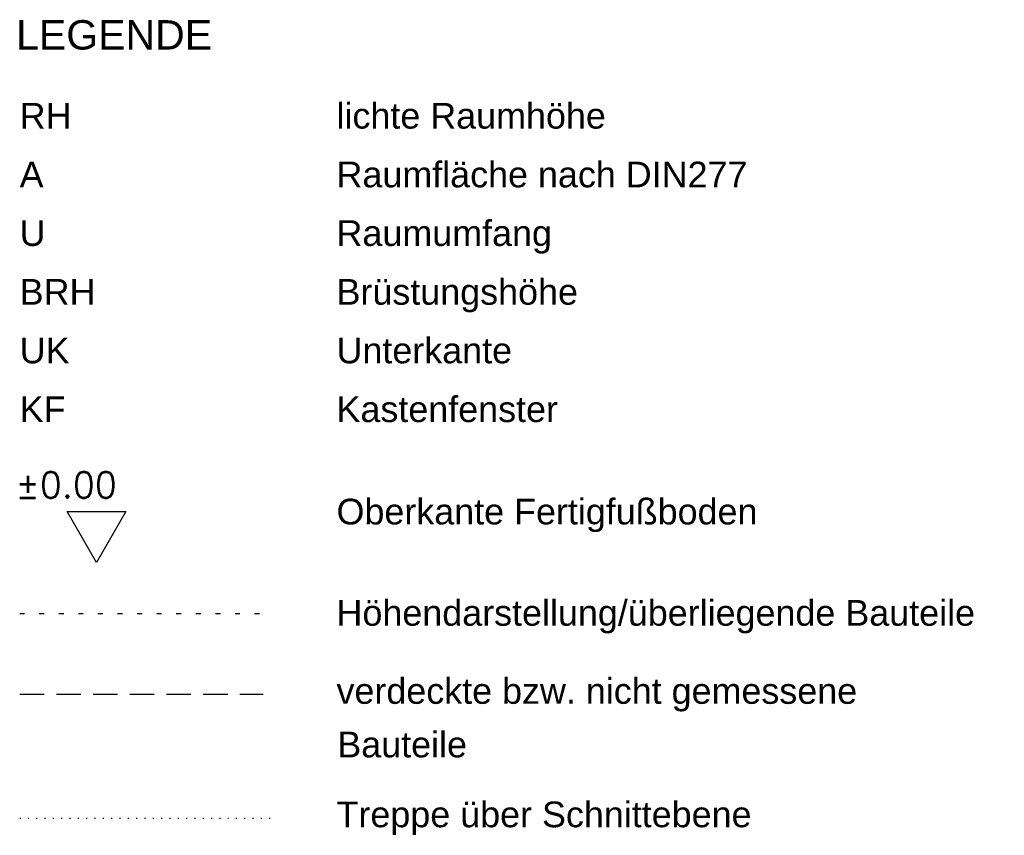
# Model space of a CAD drawing. Header units: metres. Extents: x -5 to 96, y -2 to 81.
import ezdxf

# ---------------------------------------------------------------- set-up
doc = ezdxf.new("R2010")
doc.units = ezdxf.units.M
for name, pattern in [('ACAD_ISO07W100', [3, 0, -3]), ('LINIE_9', [0.2, 0.05, -0.15]), ('VERDECKT', [0.375, 0.25, -0.125])]:
    doc.linetypes.add(name, pattern=pattern)
doc.layers.get('0').update_dxf_attribs({"linetype": 'CONTINUOUS'})
doc.layers.add('A_LAYOUT_LEGENDE', color=7, linetype='CONTINUOUS')
doc.styles.add('ARIAL', font='arial.ttf')
doc.styles.add('Romans', font='romans.shx')

# ---------------------------------------------------------------- blocks, each defined once
blk = doc.blocks.new('Kote0.00')
at = {"flags": 128}
blk.add_lwpolyline([(-0.2, 0.3464), (0.2, 0.3464), (0, 0)], close=True, dxfattribs=at)
at = {"style": 'Romans'}
blk.add_attdef('HÖHENKOTE', (-0.5511, 0.4405), '', height=0.2, dxfattribs=at)

msp = doc.modelspace()

# ---------------------------------------------------------------- linework, layer by layer
at = {"layer": 'A_LAYOUT_LEGENDE', "linetype": 'LINIE_9', "ltscale": 10}
msp.add_line((-4.9, 20.61), (19.84, 20.61), dxfattribs=at)
at = {"layer": 'A_LAYOUT_LEGENDE', "linetype": 'VERDECKT', "ltscale": 10}
msp.add_line((-4.9, 12.38), (19.98, 12.38), dxfattribs=at)
at = {"layer": 'A_LAYOUT_LEGENDE', "linetype": 'ACAD_ISO07W100', "ltscale": 0.25}
msp.add_line((-4.9, -0.29), (20.68, -0.29), dxfattribs=at)

# ---------------------------------------------------------------- block references
at = {"layer": 'A_LAYOUT_LEGENDE'}
ref = msp.add_blockref('Kote0.00', (2.95, 25.84), dxfattribs=dict(at, xscale=15, yscale=15, zscale=15))
ref.add_attrib('HÖHENKOTE', '%%p0.00 ', (-5.32, 32.45), dxfattribs={"layer": '0', "height": 2.625, "style": 'Romans'})

# ---------------------------------------------------------------- texts
at = {"layer": 'A_LAYOUT_LEGENDE', "style": 'ARIAL'}
for s, height, p in [('LEGENDE', 3, (-5.27, 78.24)), ('RH', 2.625, (-4.9, 70.16)), ('lichte Raumhöhe', 2.625, (27.47, 70.16)), ('A', 2.62, (-4.9, 64.16)), ('Raumfläche nach DIN277', 2.625, (27.47, 64.16)), ('U', 2.62, (-4.9, 58.17)), ('Raumumfang', 2.625, (27.47, 58.17)), ('BRH', 2.625, (-4.9, 52.17)), ('Brüstungshöhe', 2.625, (27.47, 52.17)), ('UK', 2.625, (-4.9, 46.18)), ('Unterkante', 2.625, (27.47, 46.18)), ('KF', 2.625, (-4.9, 40.18)), ('Kastenfenster', 2.625, (27.47, 40.18)), ('Oberkante Fertigfußboden', 2.625, (27.47, 29.72)), ('Höhendarstellung/überliegende Bauteile', 2.625, (27.47, 19.37)), ('verdeckte bzw. nicht gemessene', 2.625, (27.47, 11.39)), ('Bauteile', 2.625, (27.55, 5.92)), ('Treppe über Schnittebene', 2.625, (27.47, -1.22))]:
    msp.add_text(s, height=height, dxfattribs=at).set_placement(p)

doc.saveas('drawing.dxf')
